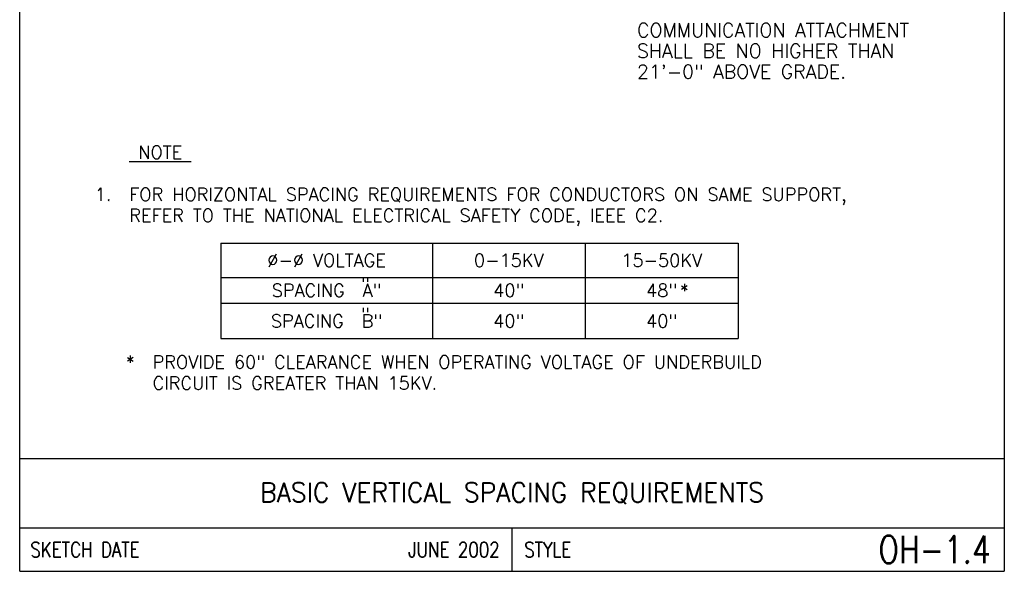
# Model space of a CAD drawing. Extents: x 0 to 7.1, y 0 to 9.85.
# Tile 1 of 5: x 0 to 7.1, y 0 to 3.98. Entities that reach past the tile are written whole.
import ezdxf
from ezdxf.enums import TextEntityAlignment as Align

# ---------------------------------------------------------------- set-up
doc = ezdxf.new("R2010")
doc.units = 0
doc.header["$LTSCALE"] = 0.03937
doc.header["$MEASUREMENT"] = 0
doc.layers.add('E-DETL', color=2, linetype='CONTINUOUS')
doc.layers.add('E-DETL-TEXT', color=3, linetype='CONTINUOUS')
doc.styles.add('ROMANS', font='ROMANS.SHX', dxfattribs={"width": 0.8})

msp = doc.modelspace()

# ---------------------------------------------------------------- linework, layer by layer
at = {"layer": 'E-DETL'}
for p, q in [((0, 0), (0, 9.8483954)), ((7.1036203, 9.8483954), (7.1036203, 0)), ((1.450928, 2.3672676), (5.183993, 2.3672676)), ((1.450928, 2.3672676), (1.450928, 1.6778716)), ((2.977866, 2.3672676), (2.977866, 1.6778716)), ((4.079358, 2.3672676), (4.079358, 1.6778716)), ((5.183993, 2.3672676), (5.183993, 1.6778716)), ((1.450928, 2.1200186), (5.183993, 2.1200186)), ((1.450928, 1.9327176), (5.183993, 1.9327176)), ((1.450928, 1.6778716), (5.183993, 1.6778716)), ((0, 0.8125004), (7.1036203, 0.8125004)), ((0, 0.3125002), (7.1036203, 0.3125002)), ((3.5518101, 0.3125002), (3.5518101, 0)), ((0, 0), (7.1036203, 0))]:
    msp.add_line(p, q, dxfattribs=at)

# ---------------------------------------------------------------- texts
at = {"layer": 'E-DETL-TEXT', "style": 'ROMANS'}
for s, height, p in [('COMMUNICATION ATTACHMENT', 0.1, (4.4535281, 3.8533065)), ('SHALL BE NO HIGHER THAN', 0.1, (4.4535281, 3.7033065)), ('21\'-0" ABOVE GRADE.', 0.1, (4.4535281, 3.5533065)), ('%%U NOTE ', 0.09375, (0.7907715, 2.9752076)), ('FOR HORIZONTAL SPACING REQUIREMENTS FOR CONDUCTORS ON SAME SUPPORT,', 0.09375, (0.7907715, 2.6716362)), ('REFER TO THE NATIONAL ELECTRICAL SAFETY CODE, IEEE C2.', 0.09375, (0.7907715, 2.5198505)), ('PROVIDE 60" CLEARANCE WHEN OPERATING VOLTAGE OF UNDERBUILD', 0.09375, (0.9588841, 1.4622556)), ('CIRCUIT IS GREATER THAN 15KV.', 0.09375, (0.9588841, 1.3104699))]:
    msp.add_text(s, height=height, dxfattribs=at).set_placement(p)
for s, p in [('1.  ', (0.7907715, 2.6716362)), ('*  ', (0.9588841, 1.4622556))]:
    msp.add_text(s, height=0.09375, dxfattribs=at).set_placement(p, align=Align.RIGHT)
for s, p in [('%%C-%%C VOLTAGE', (2.214397, 2.2436431)), ('0-15KV', (3.528612, 2.2436431)), ('15-50KV', (4.6316755, 2.2436431)), ('"', (2.4934585, 2.0719341)), ('SPACING  A"', (2.214397, 2.0263681)), ('40"', (3.528612, 2.0263681)), ('48"', (4.6316755, 2.0263681)), ('*', (4.7956166, 2.0263681)), ('SPACING  B"', (2.214397, 1.8052946)), ('"', (2.4934585, 1.8532173)), ('40"', (3.528612, 1.8052946)), ('40"', (4.6316755, 1.8052946))]:
    msp.add_text(s, height=0.09375, dxfattribs=at).set_placement(p, align=Align.MIDDLE)
at = {"layer": 'E-DETL-TEXT', "style": 'ROMANS', "width": 0.95}
msp.add_text('BASIC VERTICAL SPACING REQUIREMENTS', height=0.14, dxfattribs=at).set_placement((3.5518101, 0.5625003), align=Align.MIDDLE)
at = {"layer": 'E-DETL-TEXT', "style": 'ROMANS', "width": 0.8}
for s, height, p in [('SKETCH DATE', 0.110000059, (0.077253, 0.1562501)), ('STYLE', 0.11000006, (3.6406038, 0.1562501))]:
    msp.add_text(s, height=height, dxfattribs=at).set_placement(p, align=Align.MIDDLE_LEFT)
for s, height, p in [('JUNE 2002', 0.11000006, (3.4630165, 0.1562501)), ('OH-1.4', 0.1968505, (7.0054901, 0.1562501))]:
    msp.add_text(s, height=height, dxfattribs=at).set_placement(p, align=Align.MIDDLE_RIGHT)

doc.saveas('drawing.dxf')
